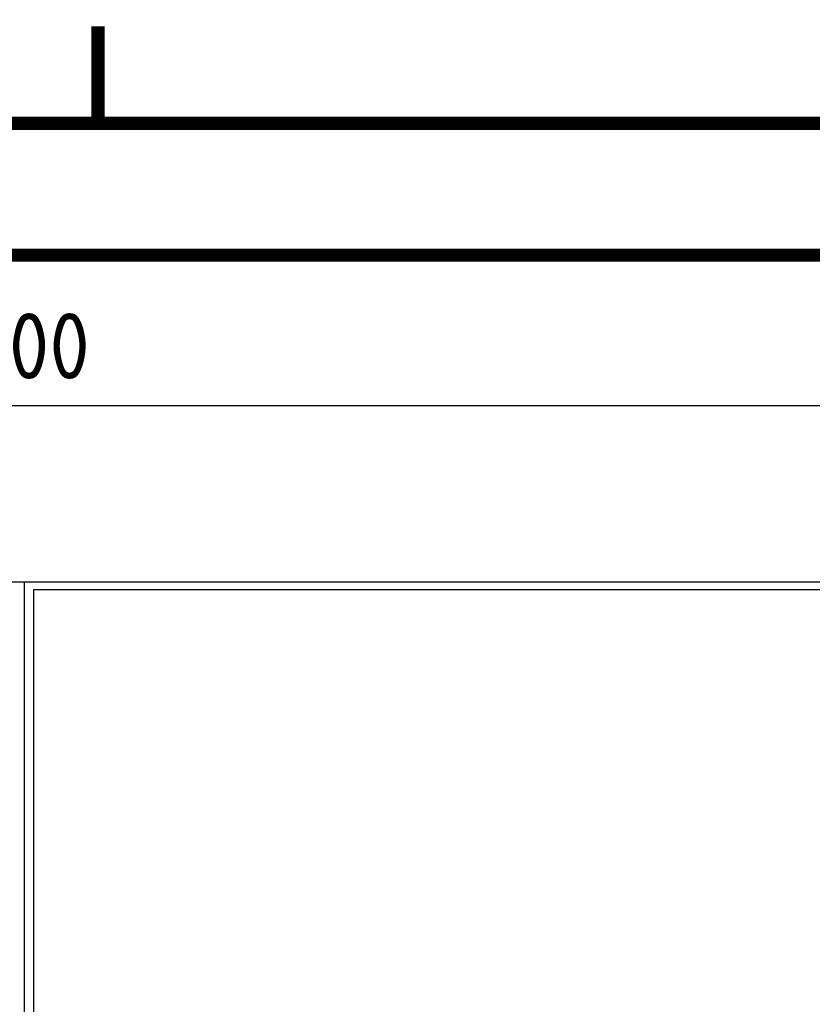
# Model space of a CAD drawing. Extents: x 0 to 4084, y 0 to 2754.
# Tile 8 of 16: x 2065 to 2366, y 2381 to 2754. Entities that reach past the tile are written whole.
import ezdxf

# ---------------------------------------------------------------- set-up
doc = ezdxf.new("R2010")
doc.units = 0
doc.header["$LTSCALE"] = 5
doc.header["$MEASUREMENT"] = 0
doc.header["$PDSIZE"] = 1
doc.layers.get('DEFPOINTS').update_dxf_attribs({"linetype": 'CONTINUOUS'})
for name, color, linetype in [('00-DRG_FRAME', 12, 'CONTINUOUS'), ('01-DRAW', 7, 'CONTINUOUS'), ('03-DIM', 3, 'CONTINUOUS')]:
    doc.layers.add(name, color=color, linetype=linetype)
doc.styles.add('ISO', font='iso.shx')
doc.dimstyles.get("Standard").update_dxf_attribs({"dimscale": 10, "dimtxt": 2.5, "dimasz": 3, "dimexe": 2, "dimexo": 2, "dimgap": 1, "dimtad": 0, "dimtih": 1, "dimtoh": 1, "dimzin": 0, "dimdsep": 46, "dimtxsty": 'STANDARD', "dimcen": 0.09, "dimclrt": 2, "dimadec": 0, "dimazin": 0, "dimtfac": 1, "dimtofl": 0, "dimtmove": 2, "dimatfit": 3, "dimfxl": 1, "dimtolj": 1, "dimtzin": 0, "dimarcsym": 0})

# ---------------------------------------------------------------- blocks, each defined once
blk = doc.blocks.new('*D1')
at = {"layer": '03-DIM', "color": 0}
for p, q in [((1468, 2551), (1468, 2618)), ((2666, 2551), (2666, 2618)), ((1498, 2608), (2636, 2608))]:
    blk.add_line(p, q, dxfattribs=at)
for points in [[(1498, 2613), (1498, 2603), (1468, 2608)], [(2636, 2603), (2636, 2613), (2666, 2608)]]:
    blk.add_solid(points, dxfattribs=at)
at = {"layer": 'DEFPOINTS', "color": 0}
for p in [(2666, 2608), (1468, 2541), (2666, 2541)]:
    blk.add_point(p, dxfattribs=at)
at = {"layer": '03-DIM', "color": 2, "linetype": 'Continuous', "style": 'ISO'}
blk.add_text('1200', height=25, dxfattribs=at).set_placement((2034.53, 2618))

msp = doc.modelspace()

# ---------------------------------------------------------------- linework, layer by layer
at = {"layer": '00-DRG_FRAME', "const_width": 5}
for points in [[(2095, 2715), (2095, 2751.8)], [(2095, 2715), (2095, 2751.8)], [(145, 2665), (4045, 2665)]]:
    msp.add_lwpolyline(points, dxfattribs=at)
msp.add_lwpolyline([(145, 5), (4045, 5), (4045, 2715), (145, 2715)], close=True, dxfattribs=at)
at = {"layer": '01-DRAW'}
for p, q in [((1468, 2541), (2666, 2541)), ((2067, 2541), (2067, 537.5)), ((2067, 2541), (2067, 2058)), ((2662.5, 2538), (2070.5, 2538)), ((2070.5, 2538), (2070.5, 563))]:
    msp.add_line(p, q, dxfattribs=at)

# ---------------------------------------------------------------- dimensions: what is measured, and where the dimension line sits
at = {"layer": '03-DIM'}
dim = msp.add_linear_dim(base=(2666, 2608), p1=(1468, 2541), p2=(2666, 2541), text='1200', dimstyle='STANDARD', override={"dimexe": 1, "dimexo": 1, "dimtad": 1, "dimtih": 0, "dimtoh": 0}, dxfattribs=at)
dim.commit()
dim.dimension.update_dxf_attribs({"geometry": '*D1', "text_midpoint": (2067, 2630.5)})

doc.saveas('drawing.dxf')
